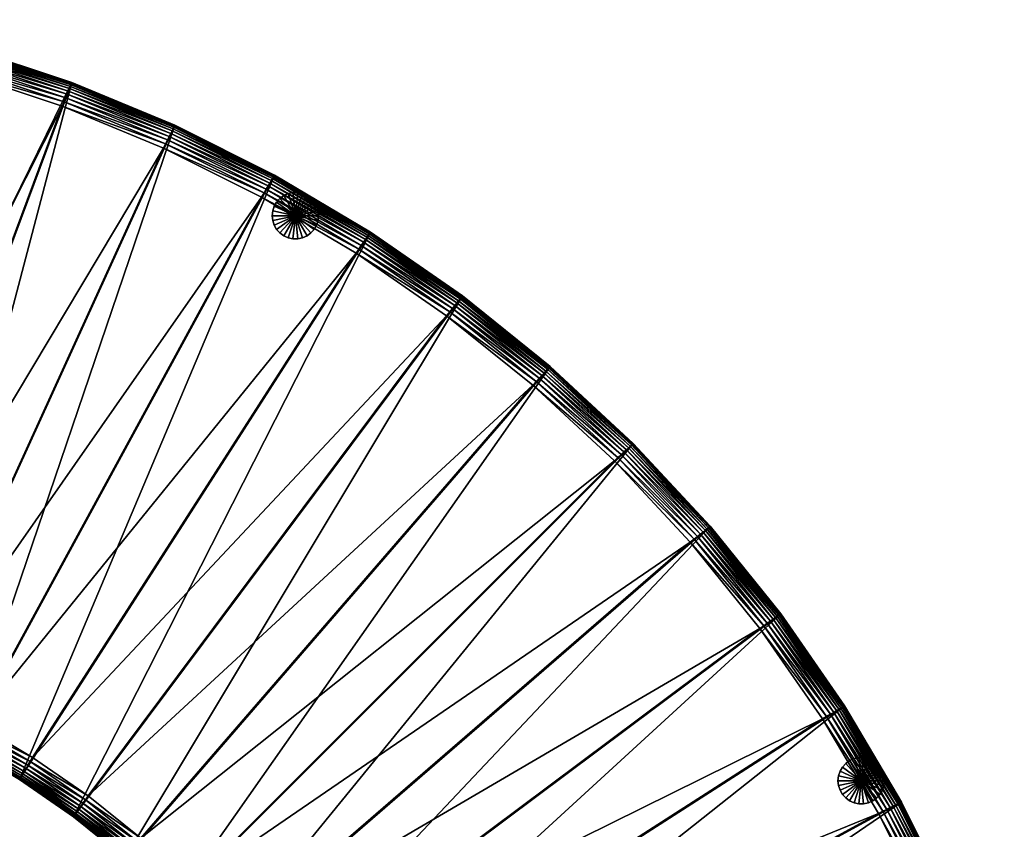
# Model space of a CAD drawing. Header units: inches. Extents: x 0 to 67.6, y -67.6 to 0.
# Tile 3 of 3: x 21.4 to 63.8, y -36.4 to -1.6. Entities that reach past the tile are written whole.
import ezdxf

# ---------------------------------------------------------------- set-up
doc = ezdxf.new("R2010")
doc.units = ezdxf.units.IN
doc.header["$MEASUREMENT"] = 0
doc.layers.add('A-FURN-3-ST', color=151, linetype='Continuous')
doc.layers.add('A-FURN-3-ST-LG', color=252, linetype='Continuous')

msp = doc.modelspace()

# ---------------------------------------------------------------- meshes
at = {"layer": 'A-FURN-3-ST'}
mesh = msp.add_polyface(dxfattribs=at)
corners = [(8.455, -28.913, 1.447), (14.431, -1.558, 1.447), (19.089, -2.751, 1.447), (11.184, -29.612, 1.447), (23.643, -4.269, 1.447), (13.852, -30.501, 1.447), (16.449, -31.576, 1.447), (28.075, -6.104, 1.447), (18.964, -32.834, 1.447), (32.368, -8.251, 1.447), (21.388, -34.27, 1.447), (36.505, -10.701, 1.447), (23.711, -35.879, 1.447), (40.469, -13.448, 1.447), (32.368, -8.251, 12.079), (36.505, -10.701, 12.079), (21.948, -33.323, 14.579), (24.337, -34.975, 14.579), (39.78, -14.305, 14.579), (35.878, -11.605, 14.579), (19.456, -31.85, 14.579), (31.807, -9.197, 14.579), (16.87, -30.56, 14.579), (27.583, -7.088, 14.579), (14.2, -29.457, 14.579), (23.222, -5.285, 14.579), (11.457, -28.546, 14.579), (18.741, -3.794, 14.579), (8.651, -27.83, 14.579), (14.158, -2.624, 14.579), (32.368, -8.251, 13.479), (36.505, -10.701, 13.479), (35.997, -11.434, 14.568), (31.914, -9.017, 14.568), (36.104, -11.28, 14.535), (32.009, -8.857, 14.535), (36.198, -11.144, 14.48), (32.093, -8.715, 14.48), (36.279, -11.027, 14.403), (32.166, -8.592, 14.403), (36.348, -10.927, 14.304), (32.228, -8.487, 14.304), (32.362, -8.26, 13.688), (36.499, -10.71, 13.688), (32.345, -8.289, 13.875), (36.48, -10.737, 13.875), (32.317, -8.336, 14.04), (36.449, -10.783, 14.04), (32.278, -8.402, 14.183), (36.405, -10.846, 14.183)]
mesh.append_faces([[corners[k] for k in face] for face in [(0, 1, 2), (3, 2, 4), (6, 4, 7), (8, 7, 9), (10, 9, 11), (12, 11, 13), (16, 18, 19), (20, 19, 21), (22, 21, 23), (24, 23, 25), (26, 25, 27), (28, 27, 29)]], dxfattribs={"vtx0": -1, "vtx2": -1})
mesh.append_faces([[corners[k] for k in face] for face in [(3, 0, 2), (5, 3, 4), (6, 5, 4), (8, 6, 7), (10, 8, 9), (12, 10, 11), (16, 17, 18), (20, 16, 19), (22, 20, 21), (24, 22, 23), (26, 24, 25), (28, 26, 27)]], dxfattribs={"vtx1": -1, "vtx2": -1})
mesh.append_faces([[corners[k] for k in face] for face in [(9, 14, 15), (14, 30, 31), (32, 33, 21), (34, 35, 33), (36, 37, 35), (38, 39, 37), (40, 41, 39), (23, 21, 33), (31, 30, 42), (43, 42, 44), (45, 44, 46), (47, 46, 48), (49, 48, 41)]], dxfattribs={"vtx2": -1})
mesh = msp.add_polyface(dxfattribs=at)
corners = [(19.089, -2.751, 12.079), (19.089, -2.751, 1.447), (14.431, -1.558, 1.447), (23.643, -4.269, 12.079), (23.643, -4.269, 1.447), (28.075, -6.104, 12.079), (23.643, -4.269, 13.479), (28.075, -6.104, 13.479), (19.089, -2.751, 13.479), (14.431, -1.558, 12.079), (27.834, -6.586, 14.48), (23.436, -4.767, 14.48), (23.373, -4.919, 14.535), (27.897, -6.458, 14.403), (23.491, -4.634, 14.403), (27.952, -6.35, 14.304), (23.538, -4.523, 14.304), (18.741, -3.794, 14.579), (23.222, -5.285, 14.579), (23.302, -5.092, 14.568), (18.808, -3.596, 14.568), (18.867, -3.419, 14.535), (18.919, -3.262, 14.48), (18.964, -3.126, 14.403), (19.002, -3.012, 14.304), (23.639, -4.279, 13.688), (28.07, -6.114, 13.688), (23.626, -4.309, 13.875), (28.055, -6.144, 13.875), (23.605, -4.36, 14.04), (28.03, -6.193, 14.04), (23.575, -4.431, 14.183), (27.996, -6.262, 14.183), (19.086, -2.761, 13.688), (19.075, -2.793, 13.875), (19.058, -2.845, 14.04), (19.034, -2.918, 14.183), (14.428, -1.569, 13.688), (14.42, -1.601, 13.875)]
mesh.append_faces([[corners[k] for k in face] for face in [(0, 1, 2), (1, 0, 3), (3, 4, 1), (4, 3, 5), (3, 6, 7), (0, 8, 6), (6, 3, 0), (8, 0, 9), (10, 11, 12), (13, 14, 11), (15, 16, 14), (17, 18, 19), (19, 20, 17), (20, 19, 12), (12, 21, 20), (21, 12, 11), (11, 22, 21), (22, 11, 14), (14, 23, 22), (23, 14, 16), (16, 24, 23), (7, 6, 25), (26, 25, 27), (28, 27, 29), (30, 29, 31), (32, 31, 16), (6, 8, 33), (33, 25, 6), (25, 33, 34), (34, 27, 25), (27, 34, 35), (35, 29, 27), (29, 35, 36), (36, 31, 29), (31, 36, 24), (24, 16, 31), (37, 33, 8), (38, 34, 33)]], dxfattribs={"vtx2": -1})
mesh = msp.add_polyface(dxfattribs=at)
corners = [(28.075, -6.104, 1.447), (28.075, -6.104, 12.079), (32.368, -8.251, 12.079), (32.368, -8.251, 1.447), (23.643, -4.269, 1.447), (28.075, -6.104, 13.479), (32.368, -8.251, 13.479), (23.643, -4.269, 12.079), (31.914, -9.017, 14.568), (27.676, -6.901, 14.568), (27.583, -7.088, 14.579), (32.009, -8.857, 14.535), (27.76, -6.734, 14.535), (32.093, -8.715, 14.48), (27.834, -6.586, 14.48), (32.166, -8.592, 14.403), (27.897, -6.458, 14.403), (32.228, -8.487, 14.304), (27.952, -6.35, 14.304), (23.222, -5.285, 14.579), (23.302, -5.092, 14.568), (23.373, -4.919, 14.535), (23.436, -4.767, 14.48), (23.491, -4.634, 14.403), (28.07, -6.114, 13.688), (32.362, -8.26, 13.688), (28.055, -6.144, 13.875), (32.345, -8.289, 13.875), (28.03, -6.193, 14.04), (32.317, -8.336, 14.04), (27.996, -6.262, 14.183), (32.278, -8.402, 14.183), (23.639, -4.279, 13.688), (23.626, -4.309, 13.875), (23.605, -4.36, 14.04), (23.575, -4.431, 14.183), (23.538, -4.523, 14.304)]
mesh.append_faces([[corners[k] for k in face] for face in [(0, 1, 2), (2, 3, 0), (1, 0, 4), (1, 5, 6), (6, 2, 1), (5, 1, 7), (8, 9, 10), (9, 8, 11), (11, 12, 9), (12, 11, 13), (13, 14, 12), (14, 13, 15), (15, 16, 14), (16, 15, 17), (17, 18, 16), (19, 10, 9), (9, 20, 19), (20, 9, 12), (12, 21, 20), (21, 12, 14), (22, 14, 16), (23, 16, 18), (6, 5, 24), (24, 25, 6), (25, 24, 26), (26, 27, 25), (27, 26, 28), (28, 29, 27), (29, 28, 30), (30, 31, 29), (31, 30, 18), (18, 17, 31), (32, 24, 5), (33, 26, 24), (34, 28, 26), (35, 30, 28), (36, 18, 30)]], dxfattribs={"vtx2": -1})
mesh = msp.add_polyface(dxfattribs=at)
corners = [(36.505, -10.701, 1.447), (36.505, -10.701, 12.079), (40.469, -13.448, 12.079), (40.469, -13.448, 1.447), (32.368, -8.251, 1.447), (40.469, -13.448, 13.479), (44.244, -16.485, 13.479), (36.505, -10.701, 13.479), (32.368, -8.251, 12.079), (35.878, -11.605, 14.579), (39.78, -14.305, 14.579), (39.911, -14.142, 14.568), (35.997, -11.434, 14.568), (40.028, -13.997, 14.535), (36.104, -11.28, 14.535), (40.131, -13.868, 14.48), (36.198, -11.144, 14.48), (40.221, -13.757, 14.403), (36.279, -11.027, 14.403), (40.297, -13.662, 14.304), (36.348, -10.927, 14.304), (31.807, -9.197, 14.579), (31.914, -9.017, 14.568), (32.009, -8.857, 14.535), (32.093, -8.715, 14.48), (32.166, -8.592, 14.403), (36.499, -10.71, 13.688), (40.462, -13.457, 13.688), (36.48, -10.737, 13.875), (40.442, -13.482, 13.875), (36.449, -10.783, 14.04), (40.407, -13.525, 14.04), (36.405, -10.846, 14.183), (40.359, -13.585, 14.183), (32.362, -8.26, 13.688), (32.345, -8.289, 13.875), (32.317, -8.336, 14.04), (32.278, -8.402, 14.183), (32.228, -8.487, 14.304)]
mesh.append_faces([[corners[k] for k in face] for face in [(0, 1, 2), (2, 3, 0), (1, 0, 4), (2, 5, 6), (1, 7, 5), (5, 2, 1), (7, 1, 8), (9, 10, 11), (11, 12, 9), (12, 11, 13), (13, 14, 12), (14, 13, 15), (15, 16, 14), (16, 15, 17), (17, 18, 16), (18, 17, 19), (19, 20, 18), (21, 9, 12), (22, 12, 14), (23, 14, 16), (24, 16, 18), (25, 18, 20), (5, 7, 26), (26, 27, 5), (27, 26, 28), (28, 29, 27), (29, 28, 30), (30, 31, 29), (31, 30, 32), (32, 33, 31), (33, 32, 20), (20, 19, 33), (34, 26, 7), (35, 28, 26), (36, 30, 28), (37, 32, 30), (38, 20, 32)]], dxfattribs={"vtx2": -1})
mesh = msp.add_polyface(dxfattribs=at)
corners = [(25.922, -37.658, 1.447), (23.711, -35.879, 1.447), (40.469, -13.448, 1.447), (28.012, -39.603, 1.447), (44.244, -16.485, 1.447), (25.922, -37.658, 12.079), (23.711, -35.879, 12.079), (26.611, -36.801, 14.579), (28.761, -38.798, 14.579), (47.006, -20.553, 14.579), (24.337, -34.975, 14.579), (43.494, -17.29, 14.579), (25.922, -37.658, 13.479), (23.711, -35.879, 13.479), (21.842, -33.503, 14.568), (24.218, -35.147, 14.568), (21.747, -33.664, 14.535), (24.111, -35.301, 14.535), (21.663, -33.806, 14.48), (24.018, -35.436, 14.48), (21.59, -33.929, 14.403), (23.936, -35.554, 14.403), (21.528, -34.033, 14.304), (23.867, -35.653, 14.304), (26.48, -36.964, 14.568), (26.363, -37.11, 14.535), (26.26, -37.238, 14.48), (26.17, -37.35, 14.403), (26.094, -37.444, 14.304), (21.393, -34.26, 13.688), (23.717, -35.87, 13.688), (23.736, -35.843, 13.875), (21.41, -34.232, 13.875), (23.767, -35.798, 14.04), (21.438, -34.185, 14.04), (23.811, -35.734, 14.183), (21.478, -34.118, 14.183), (25.929, -37.65, 13.688), (25.949, -37.624, 13.875), (25.984, -37.581, 14.04), (26.032, -37.521, 14.183)]
mesh.append_faces([[corners[k] for k in face] for face in [(0, 1, 2), (3, 0, 4), (7, 8, 9), (10, 7, 11)]], dxfattribs={"vtx1": -1, "vtx2": -1})
mesh.append_faces([[corners[k] for k in face] for face in [(0, 5, 6), (6, 1, 0), (5, 12, 13), (13, 6, 5), (14, 15, 10), (16, 17, 15), (18, 19, 17), (20, 21, 19), (22, 23, 21), (7, 10, 15), (15, 24, 7), (24, 15, 17), (17, 25, 24), (25, 17, 19), (19, 26, 25), (26, 19, 21), (21, 27, 26), (27, 21, 23), (23, 28, 27), (8, 7, 24), (29, 30, 31), (32, 31, 33), (34, 33, 35), (36, 35, 23), (13, 12, 37), (37, 30, 13), (30, 37, 38), (38, 31, 30), (31, 38, 39), (39, 33, 31), (33, 39, 40), (40, 35, 33), (35, 40, 28), (28, 23, 35)]], dxfattribs={"vtx2": -1})
mesh = msp.add_polyface(dxfattribs=at)
corners = [(25.922, -37.658, 1.447), (40.469, -13.448, 1.447), (44.244, -16.485, 1.447), (28.012, -39.603, 1.447), (47.811, -19.804, 1.447), (29.957, -41.693, 1.447), (51.13, -23.371, 1.447), (40.469, -13.448, 12.079), (44.244, -16.485, 12.079), (28.761, -38.798, 14.579), (50.273, -24.061, 14.579), (47.006, -20.553, 14.579), (26.611, -36.801, 14.579), (43.494, -17.29, 14.579), (24.337, -34.975, 14.579), (39.78, -14.305, 14.579), (44.244, -16.485, 13.479), (47.159, -20.411, 14.568), (43.637, -17.137, 14.568), (47.296, -20.284, 14.535), (43.764, -17, 14.535), (47.416, -20.171, 14.48), (43.876, -16.879, 14.48), (47.521, -20.074, 14.403), (43.974, -16.775, 14.403), (47.61, -19.991, 14.304), (44.056, -16.686, 14.304), (39.911, -14.142, 14.568), (40.028, -13.997, 14.535), (40.131, -13.868, 14.48), (40.221, -13.757, 14.403), (40.297, -13.662, 14.304), (47.779, -19.834, 13.875), (44.214, -16.517, 13.875), (44.176, -16.557, 14.04), (47.738, -19.871, 14.04), (44.124, -16.614, 14.183), (47.682, -19.924, 14.183), (40.469, -13.448, 13.479), (40.462, -13.457, 13.688), (44.236, -16.493, 13.688), (40.442, -13.482, 13.875), (40.407, -13.525, 14.04), (40.359, -13.585, 14.183)]
mesh.append_faces([[corners[k] for k in face] for face in [(0, 1, 2), (3, 2, 4), (5, 4, 6), (9, 10, 11), (12, 11, 13), (14, 13, 15)]], dxfattribs={"vtx0": -1, "vtx2": -1})
mesh.append_faces([[corners[k] for k in face] for face in [(1, 7, 8), (8, 2, 1), (16, 8, 7), (17, 18, 13), (19, 20, 18), (21, 22, 20), (23, 24, 22), (25, 26, 24), (15, 13, 18), (18, 27, 15), (27, 18, 20), (20, 28, 27), (28, 20, 22), (22, 29, 28), (29, 22, 24), (24, 30, 29), (30, 24, 26), (26, 31, 30), (32, 33, 34), (35, 34, 36), (37, 36, 26), (16, 38, 39), (39, 40, 16), (40, 39, 41), (41, 33, 40), (33, 41, 42), (42, 34, 33), (34, 42, 43), (43, 36, 34), (36, 43, 31), (31, 26, 36)]], dxfattribs={"vtx2": -1})
mesh = msp.add_polyface(dxfattribs=at)
corners = [(47.811, -19.804, 1.447), (47.811, -19.804, 12.079), (51.13, -23.371, 12.079), (51.13, -23.371, 1.447), (44.244, -16.485, 1.447), (44.244, -16.485, 12.079), (47.811, -19.804, 13.479), (51.13, -23.371, 13.479), (44.244, -16.485, 13.479), (50.436, -23.93, 14.568), (47.159, -20.411, 14.568), (47.006, -20.553, 14.579), (50.582, -23.813, 14.535), (47.296, -20.284, 14.535), (50.71, -23.709, 14.48), (47.416, -20.171, 14.48), (50.822, -23.619, 14.403), (47.521, -20.074, 14.403), (50.916, -23.544, 14.304), (47.61, -19.991, 14.304), (43.494, -17.29, 14.579), (43.637, -17.137, 14.568), (43.764, -17, 14.535), (43.876, -16.879, 14.48), (43.974, -16.775, 14.403), (47.803, -19.811, 13.688), (51.121, -23.378, 13.688), (47.779, -19.834, 13.875), (51.096, -23.399, 13.875), (47.738, -19.871, 14.04), (51.053, -23.433, 14.04), (47.682, -19.924, 14.183), (50.993, -23.482, 14.183), (44.236, -16.493, 13.688), (44.214, -16.517, 13.875), (44.176, -16.557, 14.04), (44.124, -16.614, 14.183), (44.056, -16.686, 14.304)]
mesh.append_faces([[corners[k] for k in face] for face in [(0, 1, 2), (2, 3, 0), (4, 5, 1), (1, 0, 4), (1, 6, 7), (7, 2, 1), (5, 8, 6), (6, 1, 5), (9, 10, 11), (12, 13, 10), (13, 12, 14), (14, 15, 13), (15, 14, 16), (16, 17, 15), (17, 16, 18), (18, 19, 17), (20, 11, 10), (21, 10, 13), (22, 13, 15), (23, 15, 17), (24, 17, 19), (7, 6, 25), (25, 26, 7), (26, 25, 27), (27, 28, 26), (28, 27, 29), (29, 30, 28), (30, 29, 31), (31, 32, 30), (32, 31, 19), (19, 18, 32), (6, 8, 33), (33, 25, 6), (25, 33, 34), (34, 27, 25), (35, 29, 27), (36, 31, 29), (37, 19, 31)]], dxfattribs={"vtx2": -1})
mesh = msp.add_polyface(dxfattribs=at)
corners = [(29.957, -41.693, 1.447), (28.012, -39.603, 1.447), (47.811, -19.804, 1.447), (31.736, -43.904, 1.447), (51.13, -23.371, 1.447), (54.167, -27.146, 1.447), (33.345, -46.227, 1.447), (56.914, -31.11, 1.447), (34.781, -48.651, 1.447), (59.364, -35.247, 1.447), (36.038, -51.166, 1.447), (61.511, -39.54, 1.447), (37.114, -53.763, 1.447), (37.022, -50.674, 14.579), (38.13, -53.342, 14.579), (62.303, -44.32, 14.579), (35.727, -48.09, 14.579), (60.494, -39.961, 14.579), (58.38, -35.739, 14.579), (34.249, -45.6, 14.579), (55.967, -31.67, 14.579), (32.593, -43.215, 14.579), (53.263, -27.772, 14.579), (30.762, -40.944, 14.579), (50.273, -24.061, 14.579), (28.761, -38.798, 14.579), (34.077, -45.72, 14.568), (35.547, -48.197, 14.568), (33.924, -45.826, 14.535), (35.386, -48.292, 14.535), (33.788, -45.92, 14.48), (35.244, -48.376, 14.48), (33.671, -46.001, 14.403), (35.121, -48.449, 14.403), (33.571, -46.07, 14.304), (35.017, -48.511, 14.304), (36.835, -50.768, 14.568), (36.668, -50.851, 14.535), (36.52, -50.925, 14.48), (36.393, -50.989, 14.403), (33.49, -46.127, 14.183), (34.932, -48.561, 14.183), (36.078, -51.147, 13.875), (34.819, -48.629, 13.875), (34.79, -48.645, 13.688), (36.127, -51.122, 14.04), (34.866, -48.6, 14.04), (36.196, -51.087, 14.183), (36.284, -51.043, 14.304)]
mesh.append_faces([[corners[k] for k in face] for face in [(3, 4, 5), (6, 5, 7), (8, 7, 9), (10, 9, 11), (16, 17, 18), (19, 18, 20), (21, 20, 22), (23, 22, 24)]], dxfattribs={"vtx0": -1, "vtx2": -1})
mesh.append_faces([[corners[k] for k in face] for face in [(0, 1, 2), (3, 0, 4), (6, 3, 5), (8, 6, 7), (10, 8, 9), (12, 10, 11), (13, 14, 15), (16, 13, 17), (19, 16, 18), (21, 19, 20), (23, 21, 22), (25, 23, 24)]], dxfattribs={"vtx1": -1, "vtx2": -1})
mesh.append_faces([[corners[k] for k in face] for face in [(16, 19, 26), (26, 27, 16), (27, 26, 28), (28, 29, 27), (30, 31, 29), (32, 33, 31), (34, 35, 33), (13, 16, 27), (36, 27, 29), (37, 29, 31), (38, 31, 33), (39, 33, 35), (40, 41, 35), (42, 43, 44), (45, 46, 43), (47, 41, 46), (48, 35, 41)]], dxfattribs={"vtx2": -1})
mesh = msp.add_polyface(dxfattribs=at)
corners = [(54.167, -27.146, 1.447), (54.167, -27.146, 12.079), (56.914, -31.11, 12.079), (51.13, -23.371, 1.447), (51.13, -23.371, 12.079), (54.167, -27.146, 13.479), (56.914, -31.11, 13.479), (51.13, -23.371, 13.479), (56.308, -31.469, 14.535), (53.588, -27.547, 14.535), (53.434, -27.653, 14.568), (56.45, -31.385, 14.48), (53.724, -27.453, 14.48), (56.573, -31.312, 14.403), (53.841, -27.371, 14.403), (56.677, -31.25, 14.304), (53.941, -27.302, 14.304), (50.273, -24.061, 14.579), (53.263, -27.772, 14.579), (50.436, -23.93, 14.568), (50.582, -23.813, 14.535), (50.71, -23.709, 14.48), (50.822, -23.619, 14.403), (50.916, -23.544, 14.304), (47.006, -20.553, 14.579), (47.159, -20.411, 14.568), (54.158, -27.152, 13.688), (56.904, -31.116, 13.688), (54.131, -27.171, 13.875), (56.876, -31.132, 13.875), (54.085, -27.202, 14.04), (56.828, -31.16, 14.04), (54.022, -27.246, 14.183), (56.762, -31.2, 14.183), (51.121, -23.378, 13.688), (51.096, -23.399, 13.875), (51.053, -23.433, 14.04), (50.993, -23.482, 14.183)]
mesh.append_faces([[corners[k] for k in face] for face in [(0, 1, 2), (3, 4, 1), (1, 0, 3), (1, 5, 6), (4, 7, 5), (5, 1, 4), (8, 9, 10), (11, 12, 9), (13, 14, 12), (15, 16, 14), (17, 18, 10), (10, 19, 17), (19, 10, 9), (9, 20, 19), (20, 9, 12), (12, 21, 20), (21, 12, 14), (14, 22, 21), (22, 14, 16), (16, 23, 22), (24, 17, 19), (25, 19, 20), (6, 5, 26), (27, 26, 28), (29, 28, 30), (31, 30, 32), (33, 32, 16), (5, 7, 34), (34, 26, 5), (26, 34, 35), (35, 28, 26), (28, 35, 36), (36, 30, 28), (30, 36, 37), (37, 32, 30), (32, 37, 23), (23, 16, 32)]], dxfattribs={"vtx2": -1})
mesh = msp.add_polyface(dxfattribs=at)
corners = [(37.114, -53.763, 1.447), (61.511, -39.54, 1.447), (63.346, -43.972, 1.447), (56.914, -31.11, 1.447), (56.914, -31.11, 12.079), (59.364, -35.247, 12.079), (54.167, -27.146, 1.447), (38.13, -53.342, 14.579), (63.798, -48.798, 14.579), (62.303, -44.32, 14.579), (37.022, -50.674, 14.579), (60.494, -39.961, 14.579), (56.914, -31.11, 13.479), (59.364, -35.247, 13.479), (54.167, -27.146, 12.079), (55.967, -31.67, 14.579), (58.38, -35.739, 14.579), (58.567, -35.646, 14.568), (56.147, -31.564, 14.568), (58.734, -35.562, 14.535), (56.308, -31.469, 14.535), (58.882, -35.488, 14.48), (56.45, -31.385, 14.48), (59.01, -35.424, 14.403), (56.573, -31.312, 14.403), (59.118, -35.37, 14.304), (56.677, -31.25, 14.304), (53.263, -27.772, 14.579), (53.434, -27.653, 14.568), (53.588, -27.547, 14.535), (53.724, -27.453, 14.48), (53.841, -27.371, 14.403), (56.904, -31.116, 13.688), (59.354, -35.252, 13.688), (56.876, -31.132, 13.875), (59.325, -35.267, 13.875), (56.828, -31.16, 14.04), (59.275, -35.291, 14.04), (56.762, -31.2, 14.183), (59.207, -35.326, 14.183), (54.158, -27.152, 13.688), (54.131, -27.171, 13.875), (54.085, -27.202, 14.04), (54.022, -27.246, 14.183), (53.941, -27.302, 14.304)]
mesh.append_faces([[corners[k] for k in face] for face in [(0, 1, 2), (7, 8, 9), (10, 9, 11)]], dxfattribs={"vtx0": -1, "vtx2": -1})
mesh.append_faces([[corners[k] for k in face] for face in [(3, 4, 5), (4, 3, 6), (4, 12, 13), (12, 4, 14), (15, 16, 17), (17, 18, 15), (18, 17, 19), (19, 20, 18), (20, 19, 21), (21, 22, 20), (22, 21, 23), (23, 24, 22), (24, 23, 25), (25, 26, 24), (27, 15, 18), (18, 28, 27), (28, 18, 20), (29, 20, 22), (30, 22, 24), (31, 24, 26), (13, 12, 32), (33, 32, 34), (34, 35, 33), (35, 34, 36), (36, 37, 35), (37, 36, 38), (38, 39, 37), (39, 38, 26), (26, 25, 39), (40, 32, 12), (41, 34, 32), (42, 36, 34), (43, 38, 36), (44, 26, 38)]], dxfattribs={"vtx2": -1})
mesh = msp.add_polyface(dxfattribs=at)
corners = [(61.511, -39.54, 1.447), (61.511, -39.54, 12.079), (63.346, -43.972, 12.079), (59.364, -35.247, 1.447), (59.364, -35.247, 12.079), (56.914, -31.11, 1.447), (61.511, -39.54, 13.479), (63.346, -43.972, 13.479), (59.364, -35.247, 13.479), (56.914, -31.11, 12.079), (62.678, -44.195, 14.535), (60.86, -39.81, 14.535), (60.687, -39.881, 14.568), (62.835, -44.142, 14.48), (61.013, -39.746, 14.48), (62.971, -44.097, 14.403), (61.145, -39.692, 14.403), (63.085, -44.059, 14.304), (61.256, -39.645, 14.304), (58.38, -35.739, 14.579), (60.494, -39.961, 14.579), (58.567, -35.646, 14.568), (58.734, -35.562, 14.535), (58.882, -35.488, 14.48), (59.01, -35.424, 14.403), (59.118, -35.37, 14.304), (61.5, -39.544, 13.688), (63.336, -43.976, 13.688), (61.47, -39.557, 13.875), (63.305, -43.986, 13.875), (61.419, -39.578, 14.04), (63.252, -44.003, 14.04), (61.348, -39.608, 14.183), (63.179, -44.028, 14.183), (59.354, -35.252, 13.688), (59.325, -35.267, 13.875), (59.275, -35.291, 14.04), (59.207, -35.326, 14.183), (56.904, -31.116, 13.688)]
mesh.append_faces([[corners[k] for k in face] for face in [(0, 1, 2), (3, 4, 1), (1, 0, 3), (4, 3, 5), (1, 6, 7), (4, 8, 6), (6, 1, 4), (8, 4, 9), (10, 11, 12), (13, 14, 11), (15, 16, 14), (17, 18, 16), (19, 20, 12), (12, 21, 19), (21, 12, 11), (11, 22, 21), (22, 11, 14), (14, 23, 22), (23, 14, 16), (16, 24, 23), (24, 16, 18), (18, 25, 24), (7, 6, 26), (27, 26, 28), (29, 28, 30), (31, 30, 32), (33, 32, 18), (6, 8, 34), (34, 26, 6), (26, 34, 35), (35, 28, 26), (28, 35, 36), (36, 30, 28), (30, 36, 37), (37, 32, 30), (32, 37, 25), (25, 18, 32), (38, 34, 8)]], dxfattribs={"vtx2": -1})
mesh = msp.add_polyface(dxfattribs=at)
corners = [(23.711, -35.879, 1.447), (23.711, -35.879, 12.079), (21.388, -34.27, 12.079), (21.388, -34.27, 1.447), (18.964, -32.834, 12.079), (21.388, -34.27, 13.479), (18.964, -32.834, 13.479), (23.711, -35.879, 13.479), (21.948, -33.323, 14.579), (19.456, -31.85, 14.579), (19.362, -32.037, 14.568), (21.842, -33.503, 14.568), (19.279, -32.204, 14.535), (21.747, -33.664, 14.535), (19.205, -32.352, 14.48), (21.663, -33.806, 14.48), (19.141, -32.48, 14.403), (21.59, -33.929, 14.403), (19.087, -32.588, 14.304), (21.528, -34.033, 14.304), (24.337, -34.975, 14.579), (24.218, -35.147, 14.568), (24.111, -35.301, 14.535), (24.018, -35.436, 14.48), (23.936, -35.554, 14.403), (21.393, -34.26, 13.688), (18.969, -32.824, 13.688), (21.41, -34.232, 13.875), (18.984, -32.795, 13.875), (21.438, -34.185, 14.04), (19.008, -32.746, 14.04), (21.478, -34.118, 14.183), (19.043, -32.677, 14.183), (23.717, -35.87, 13.688), (23.736, -35.843, 13.875), (23.767, -35.798, 14.04), (23.811, -35.734, 14.183), (23.867, -35.653, 14.304)]
mesh.append_faces([[corners[k] for k in face] for face in [(0, 1, 2), (2, 3, 0), (3, 2, 4), (2, 5, 6), (6, 4, 2), (1, 7, 5), (5, 2, 1), (8, 9, 10), (10, 11, 8), (11, 10, 12), (12, 13, 11), (13, 12, 14), (14, 15, 13), (15, 14, 16), (16, 17, 15), (17, 16, 18), (18, 19, 17), (20, 8, 11), (21, 11, 13), (22, 13, 15), (23, 15, 17), (24, 17, 19), (6, 5, 25), (25, 26, 6), (26, 25, 27), (27, 28, 26), (28, 27, 29), (29, 30, 28), (30, 29, 31), (31, 32, 30), (32, 31, 19), (19, 18, 32), (5, 7, 33), (33, 25, 5), (34, 27, 25), (35, 29, 27), (36, 31, 29), (37, 19, 31)]], dxfattribs={"vtx2": -1})
at = {"layer": 'A-FURN-3-ST-LG'}
mesh = msp.add_polyface(dxfattribs=at)
corners = [(33.267, -9.999, 0), (34.267, -9.999, 0), (34.245, -9.791, 0), (34.18, -9.592, 0), (34.076, -9.411, 0), (33.936, -9.256, 0), (33.767, -9.133, 0), (33.576, -9.048, 0), (33.371, -9.004, 0), (33.162, -9.004, 0), (32.958, -9.048, 0), (32.767, -9.133, 0), (32.598, -9.256, 0), (32.458, -9.411, 0), (32.353, -9.592, 0), (32.289, -9.791, 0), (32.267, -9.999, 0), (32.289, -10.207, 0), (32.353, -10.406, 0), (32.458, -10.587, 0), (32.598, -10.742, 0), (32.767, -10.865, 0), (32.958, -10.95, 0), (33.162, -10.993, 0), (33.371, -10.993, 0), (33.576, -10.95, 0), (33.767, -10.865, 0), (33.936, -10.742, 0), (34.076, -10.587, 0), (34.18, -10.406, 0), (34.245, -10.207, 0), (34.267, -9.999, 1.5), (34.245, -9.791, 1.5), (34.18, -9.592, 1.5), (34.076, -9.411, 1.5), (33.936, -9.256, 1.5), (33.767, -9.133, 1.5), (33.576, -9.048, 1.5), (33.371, -9.004, 1.5), (33.162, -9.004, 1.5), (32.958, -9.048, 1.5), (32.767, -9.133, 1.5), (32.598, -9.256, 1.5), (32.458, -9.411, 1.5), (32.353, -9.592, 1.5), (32.289, -9.791, 1.5), (32.267, -9.999, 1.5), (32.289, -10.207, 1.5), (32.353, -10.406, 1.5), (32.458, -10.587, 1.5), (32.598, -10.742, 1.5), (32.767, -10.865, 1.5), (32.958, -10.95, 1.5), (33.162, -10.993, 1.5), (33.371, -10.993, 1.5), (33.576, -10.95, 1.5), (33.767, -10.865, 1.5), (33.936, -10.742, 1.5), (34.076, -10.587, 1.5), (34.18, -10.406, 1.5), (34.245, -10.207, 1.5), (33.267, -9.999, 1.5)]
mesh.append_faces([[corners[k] for k in face] for face in [(1, 32, 31), (2, 33, 32), (3, 34, 33), (4, 35, 34), (5, 36, 35), (6, 37, 36), (7, 38, 37), (8, 39, 38), (9, 40, 39), (10, 41, 40), (11, 42, 41), (12, 43, 42), (13, 44, 43), (14, 45, 44), (15, 46, 45), (16, 47, 46), (17, 48, 47), (18, 49, 48), (19, 50, 49), (20, 51, 50), (21, 52, 51), (22, 53, 52), (23, 54, 53), (24, 55, 54), (25, 56, 55), (26, 57, 56), (27, 58, 57), (28, 59, 58), (29, 60, 59), (30, 31, 60)]], dxfattribs={"vtx0": -1})
mesh.append_faces([[corners[k] for k in face] for face in [(0, 2, 1), (0, 3, 2), (0, 4, 3), (0, 5, 4), (0, 6, 5), (0, 7, 6), (0, 8, 7), (0, 9, 8), (0, 10, 9), (0, 11, 10), (0, 12, 11), (0, 13, 12), (0, 14, 13), (0, 15, 14), (0, 16, 15), (0, 17, 16), (0, 18, 17), (0, 19, 18), (0, 20, 19), (0, 21, 20), (0, 22, 21), (0, 23, 22), (0, 24, 23), (0, 25, 24), (0, 26, 25), (0, 27, 26), (0, 28, 27), (0, 29, 28), (0, 30, 29), (0, 1, 30), (61, 31, 32), (61, 32, 33), (61, 33, 34), (61, 34, 35), (61, 35, 36), (61, 36, 37), (61, 37, 38), (61, 38, 39), (61, 39, 40), (61, 40, 41), (61, 41, 42), (61, 42, 43), (61, 43, 44), (61, 44, 45), (61, 45, 46), (61, 46, 47), (61, 47, 48), (61, 48, 49), (61, 49, 50), (61, 50, 51), (61, 51, 52), (61, 52, 53), (61, 53, 54), (61, 54, 55), (61, 55, 56), (61, 56, 57), (61, 57, 58), (61, 58, 59), (61, 59, 60), (61, 60, 31)]], dxfattribs={"vtx0": -1, "vtx2": -1})
mesh.append_faces([[corners[k] for k in face] for face in [(1, 2, 32), (2, 3, 33), (3, 4, 34), (4, 5, 35), (5, 6, 36), (6, 7, 37), (7, 8, 38), (8, 9, 39), (9, 10, 40), (10, 11, 41), (11, 12, 42), (12, 13, 43), (13, 14, 44), (14, 15, 45), (15, 16, 46), (16, 17, 47), (17, 18, 48), (18, 19, 49), (19, 20, 50), (20, 21, 51), (21, 22, 52), (22, 23, 53), (23, 24, 54), (24, 25, 55), (25, 26, 56), (26, 27, 57), (27, 28, 58), (28, 29, 59), (29, 30, 60), (30, 1, 31)]], dxfattribs={"vtx2": -1})
mesh = msp.add_polyface(dxfattribs=at)
corners = [(57.635, -34.329, 0), (58.635, -34.329, 0), (58.614, -34.121, 0), (58.549, -33.922, 0), (58.445, -33.741, 0), (58.305, -33.586, 0), (58.135, -33.463, 0), (57.945, -33.378, 0), (57.74, -33.334, 0), (57.531, -33.334, 0), (57.326, -33.378, 0), (57.135, -33.463, 0), (56.966, -33.586, 0), (56.826, -33.741, 0), (56.722, -33.922, 0), (56.657, -34.121, 0), (56.635, -34.329, 0), (56.657, -34.537, 0), (56.722, -34.735, 0), (56.826, -34.916, 0), (56.966, -35.072, 0), (57.135, -35.195, 0), (57.326, -35.28, 0), (57.531, -35.323, 0), (57.74, -35.323, 0), (57.945, -35.28, 0), (58.135, -35.195, 0), (58.305, -35.072, 0), (58.445, -34.916, 0), (58.549, -34.735, 0), (58.614, -34.537, 0), (58.635, -34.329, 1.5), (58.614, -34.121, 1.5), (58.549, -33.922, 1.5), (58.445, -33.741, 1.5), (58.305, -33.586, 1.5), (58.135, -33.463, 1.5), (57.945, -33.378, 1.5), (57.74, -33.334, 1.5), (57.531, -33.334, 1.5), (57.326, -33.378, 1.5), (57.135, -33.463, 1.5), (56.966, -33.586, 1.5), (56.826, -33.741, 1.5), (56.722, -33.922, 1.5), (56.657, -34.121, 1.5), (56.635, -34.329, 1.5), (56.657, -34.537, 1.5), (56.722, -34.735, 1.5), (56.826, -34.916, 1.5), (56.966, -35.072, 1.5), (57.135, -35.195, 1.5), (57.326, -35.28, 1.5), (57.531, -35.323, 1.5), (57.74, -35.323, 1.5), (57.945, -35.28, 1.5), (58.135, -35.195, 1.5), (58.305, -35.072, 1.5), (58.445, -34.916, 1.5), (58.549, -34.735, 1.5), (58.614, -34.537, 1.5), (57.635, -34.329, 1.5)]
mesh.append_faces([[corners[k] for k in face] for face in [(1, 32, 31), (2, 33, 32), (3, 34, 33), (4, 35, 34), (5, 36, 35), (6, 37, 36), (7, 38, 37), (8, 39, 38), (9, 40, 39), (10, 41, 40), (11, 42, 41), (12, 43, 42), (13, 44, 43), (14, 45, 44), (15, 46, 45), (16, 47, 46), (17, 48, 47), (18, 49, 48), (19, 50, 49), (20, 51, 50), (21, 52, 51), (22, 53, 52), (23, 54, 53), (24, 55, 54), (25, 56, 55), (26, 57, 56), (27, 58, 57), (28, 59, 58), (29, 60, 59), (30, 31, 60)]], dxfattribs={"vtx0": -1})
mesh.append_faces([[corners[k] for k in face] for face in [(0, 2, 1), (0, 3, 2), (0, 4, 3), (0, 5, 4), (0, 6, 5), (0, 7, 6), (0, 8, 7), (0, 9, 8), (0, 10, 9), (0, 11, 10), (0, 12, 11), (0, 13, 12), (0, 14, 13), (0, 15, 14), (0, 16, 15), (0, 17, 16), (0, 18, 17), (0, 19, 18), (0, 20, 19), (0, 21, 20), (0, 22, 21), (0, 23, 22), (0, 24, 23), (0, 25, 24), (0, 26, 25), (0, 27, 26), (0, 28, 27), (0, 29, 28), (0, 30, 29), (0, 1, 30), (61, 31, 32), (61, 32, 33), (61, 33, 34), (61, 34, 35), (61, 35, 36), (61, 36, 37), (61, 37, 38), (61, 38, 39), (61, 39, 40), (61, 40, 41), (61, 41, 42), (61, 42, 43), (61, 43, 44), (61, 44, 45), (61, 45, 46), (61, 46, 47), (61, 47, 48), (61, 48, 49), (61, 49, 50), (61, 50, 51), (61, 51, 52), (61, 52, 53), (61, 53, 54), (61, 54, 55), (61, 55, 56), (61, 56, 57), (61, 57, 58), (61, 58, 59), (61, 59, 60), (61, 60, 31)]], dxfattribs={"vtx0": -1, "vtx2": -1})
mesh.append_faces([[corners[k] for k in face] for face in [(1, 2, 32), (2, 3, 33), (3, 4, 34), (4, 5, 35), (5, 6, 36), (6, 7, 37), (7, 8, 38), (8, 9, 39), (9, 10, 40), (10, 11, 41), (11, 12, 42), (12, 13, 43), (13, 14, 44), (14, 15, 45), (15, 16, 46), (16, 17, 47), (17, 18, 48), (18, 19, 49), (19, 20, 50), (20, 21, 51), (21, 22, 52), (22, 23, 53), (23, 24, 54), (24, 25, 55), (25, 26, 56), (26, 27, 57), (27, 28, 58), (28, 29, 59), (29, 30, 60), (30, 1, 31)]], dxfattribs={"vtx2": -1})

doc.saveas('drawing.dxf')
